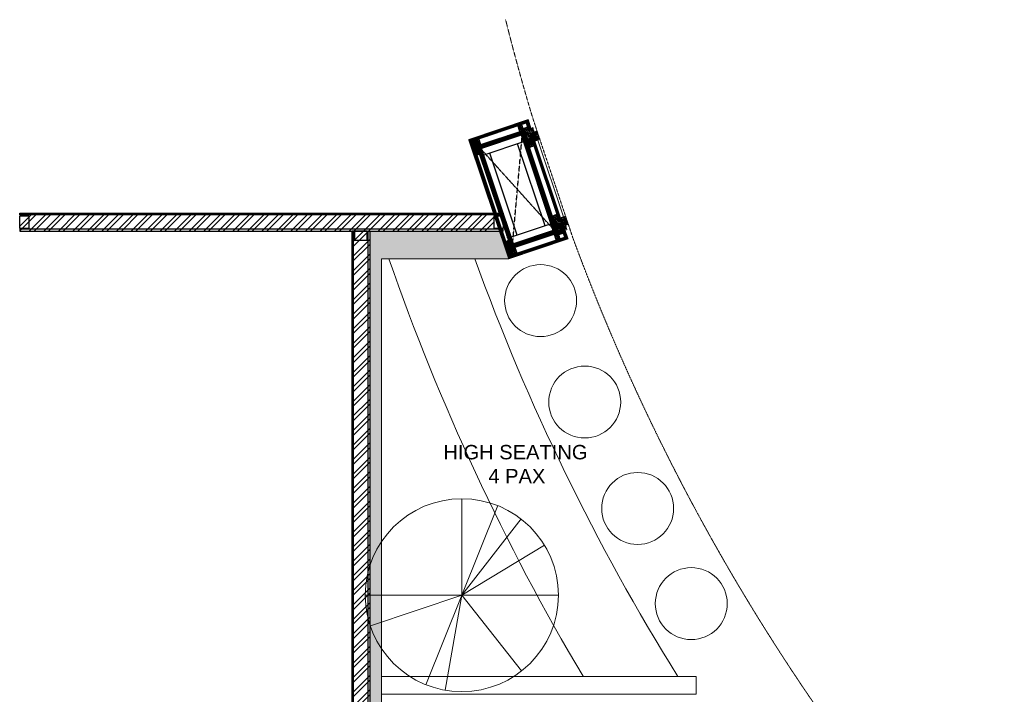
# Model space of a CAD drawing. Header units: millimetres. Extents: x 325 to 233617, y -9828 to 20555.
# Tile 20 of 45: x 115352 to 120826, y 16803 to 20555. Entities that reach past the tile are written whole.
import ezdxf

# ---------------------------------------------------------------- set-up
doc = ezdxf.new("R2010")
doc.units = ezdxf.units.MM
doc.header["$LTSCALE"] = 2.5
doc.linetypes.add('( Hidden )', pattern=[0.375, 0.25, -0.125])
doc.linetypes.add('DASHED', pattern=[19.05, 12.7, -6.35])
for name, color, linetype in [('1', 1, 'Continuous'), ('2', 2, 'Continuous'), ('250', 250, 'Continuous'), ('6', 7, 'Continuous'), ('PROPOSED M.S WORK', 150, 'Continuous')]:
    doc.layers.add(name, color=color, linetype=linetype)
for name, color, linetype, lineweight in [('8', 8, 'Continuous', 0), ('9', 9, 'Continuous', 0), ('A1-SS SHEET', 201, 'Continuous', 15), ('A1-WOOD', 11, 'Continuous', 15), ('ELEVATION 1', 143, 'Continuous', 18), ('ELEVATION 4', 157, 'Continuous', 9), ('ELEVATION 5', 156, 'Continuous', 5), ('FURNITURES', 30, 'Continuous', 15), ('HATCH LIGHT', 250, 'Continuous', 0), ('HATCH MEDIUM', 251, 'Continuous', 5), ('TEXT', 40, 'Continuous', 0), ('WALL', 132, 'Continuous', 25)]:
    doc.layers.add(name, color=color, linetype=linetype, lineweight=lineweight)
doc.styles.add('RG_3F_TITLE BLOCK_A1$0$A1 TBLOCK LBV$0$Style-arial', font='arial.ttf')
pattern_1 = [(45, (-21650.61, 0), (-40.411153, 40.411153), []), (45, (-21623.667, 0), (-40.411153, 40.411153), [])]
pattern_2 = [(45, (-133790.86, -88292.746), (-25.455844, 25.455844), [19.2, -124.8]), (45, (-133793.404, -88290.2), (-25.455844, 25.455844), [27.44684, -116.55316]), (45, (-133795.95, -88287.655), (-25.455844, 25.455844), [34.976716, -109.023284]), (45, (-133798.495, -88285.11), (-25.455844, 25.455844), [34.976716, -109.023284]), (45, (-133801.04, -88282.564), (-25.455844, 25.455844), [27.44684, -116.55316]), (45, (-133803.587, -88280.018), (-25.455844, 25.455844), [19.2, -124.8]), (45, (-133806.132, -88277.473), (-25.455844, 25.455844), [25.255542, -118.744458]), (45, (-133808.678, -88274.927), (-25.455844, 25.455844), [102.870124, -41.129876]), (45, (-133811.223, -88272.38), (-25.455844, 25.455844), [94.623284, -49.376716]), (45, (-133813.77, -88269.836), (-25.455844, 25.455844), [14.861146, -129.138854]), (45, (-133762.01, -88267.29), (-25.455844, 25.455844), [10.976716, -133.023284]), (45, (-133762.794, -88262.08), (-25.455844, 25.455844), [12.965612, -131.034388]), (45, (-133760.025, -88254.218), (-25.455844, 25.455844), [5.46142, -138.53858]), (45, (-133765.058, -88249.185), (-25.455844, 25.455844), [5.46142, -138.53858]), (45, (-133772.92, -88251.954), (-25.455844, 25.455844), [12.965612, -131.034388]), (45, (-133778.13, -88251.168), (-25.455844, 25.455844), [10.976716, -133.023284]), (45, (-133782.334, -88251.977), (-25.455844, 25.455844), [19.327907, -124.672093]), (45, (-133795.624, -88253.388), (-25.455844, 25.455844), [66.738854, -77.261146]), (45, (-133742.368, -88244.255), (-25.455844, 25.455844), [3.423284, -140.576716]), (45, (-133744.913, -88241.71), (-25.455844, 25.455844), [8.23338, -135.76662]), (45, (-133747.46, -88239.164), (-25.455844, 25.455844), [16.150356, -127.849644]), (45, (-133750.004, -88236.62), (-25.455844, 25.455844), [26.04657, -117.95343]), (45, (-133752.55, -88234.073), (-25.455844, 25.455844), [34.29341, -109.70659]), (45, (-133755.095, -88231.527), (-25.455844, 25.455844), [41.823284, -102.176716]), (45, (-133761.03, -88232.37), (-25.455844, 25.455844), [46.61655, -97.38345]), (45, (-133716.18, -88218.07), (-25.455844, 25.455844), [9.589904, -134.410096]), (45, (-133719.254, -88214.69), (-25.455844, 25.455844), [17.074453, -126.925547]), (45, (-133716.313, -88206.32), (-25.455844, 25.455844), [10.976716, -133.023284]), (45, (-133717.1, -88201.11), (-25.455844, 25.455844), [12.965612, -131.034388]), (45, (-133714.33, -88193.25), (-25.455844, 25.455844), [5.46142, -138.53858]), (45, (-133719.363, -88188.216), (-25.455844, 25.455844), [5.46142, -138.53858]), (45, (-133727.225, -88190.985), (-25.455844, 25.455844), [12.965612, -131.034388]), (45, (-133732.435, -88190.2), (-25.455844, 25.455844), [10.976716, -133.023284]), (52.125016, (-133773.763, -88260.377), (101.8233768, 101.8233758), [14.17878, -276.062497]), (52.125016, (-133781.633, -88263.156), (101.8233768, 101.8233758), [14.191722, -276.049556]), (52.125016, (-133790.01, -88266.442), (101.8233768, 101.8233758), [19.349418, -270.89186]), (52.125016, (-133788.274, -88259.614), (101.8233768, 101.8233758), [9.67471, -280.56657]), (52.125016, (-133754.247, -88259.529), (101.8233768, 101.8233758), [19.349418, -270.89186]), (52.125016, (-133753.626, -88252.912), (101.8233768, 101.8233758), [14.191722, -276.049556]), (52.125016, (-133756.164, -88250.356), (101.8233768, 101.8233758), [14.17878, -276.062497]), (52.125016, (-133728.068, -88199.408), (101.8233768, 101.8233758), [14.17878, -276.062497]), (52.125016, (-133735.938, -88202.187), (101.8233768, 101.8233758), [14.191722, -276.049556]), (52.125016, (-133744.315, -88205.473), (101.8233768, 101.8233758), [19.349418, -270.89186]), (52.125016, (-133748.432, -88206.196), (101.8233768, 101.8233758), [9.67471, -280.56657]), (52.125016, (-133697.945, -88202.378), (101.8233768, 101.8233758), [14.512064, -275.729214]), (52.125016, (-133709.4, -88211.287), (101.8233768, 101.8233758), [29.024128, -261.21715]), (52.125016, (-133707.181, -88202.616), (101.8233768, 101.8233758), [21.263437, -268.97784]), (52.125016, (-133708.551, -88198.56), (101.8233768, 101.8233758), [19.349418, -270.89186]), (52.125016, (-133707.93, -88191.943), (101.8233768, 101.8233758), [14.191722, -276.049556]), (52.125016, (-133710.468, -88189.387), (101.8233768, 101.8233758), [14.17878, -276.062497]), (217.874984, (-133750.004, -88236.618), (-101.8233758, -101.8233768), [14.17878, -276.062497]), (37.874984, (-133777.282, -88279.17), (101.8233758, 101.8233768), [19.349418, -270.89186]), (37.874984, (-133773.996, -88270.793), (101.8233758, 101.8233768), [14.191722, -276.049556]), (37.874984, (-133771.218, -88262.923), (101.8233758, 101.8233768), [14.17878, -276.062497]), (217.874984, (-133752.55, -88234.073), (-101.8233758, -101.8233768), [14.191722, -276.049556]), (217.874984, (-133755.095, -88231.527), (-101.8233758, -101.8233768), [19.349418, -270.89186]), (217.874984, (-133761.03, -88232.37), (-101.8233758, -101.8233768), [9.67471, -280.56657]), (37.874984, (-133803.26, -88259.327), (101.8233758, 101.8233768), [9.67471, -280.56657]), (217.874984, (-133717.037, -88224.015), (-101.8233758, -101.8233768), [29.024128, -261.21715]), (217.874984, (-133716.181, -88218.068), (-101.8233758, -101.8233768), [29.024128, -261.21715]), (217.874984, (-133719.254, -88214.69), (-101.8233758, -101.8233768), [21.263437, -268.97784]), (37.874984, (-133731.587, -88218.2), (101.8233758, 101.8233768), [19.349418, -270.89186]), (37.874984, (-133728.3, -88209.824), (101.8233758, 101.8233768), [14.191722, -276.049556]), (37.874984, (-133725.522, -88201.954), (101.8233758, 101.8233768), [14.17878, -276.062497]), (217.874984, (-133704.309, -88175.65), (-101.8233758, -101.8233768), [14.17878, -276.062497]), (217.874984, (-133706.854, -88173.104), (-101.8233758, -101.8233768), [14.191722, -276.049556]), (217.874984, (-133709.4, -88170.558), (-101.8233758, -101.8233768), [19.349418, -270.89186]), (217.874984, (-133711.946, -88168.012), (-101.8233758, -101.8233768), [14.512064, -275.729214]), (45, (-133761.915, -88252.33), (-25.455844, 25.455844), [5.46142, -138.53858]), (45, (-133763.212, -88251.03), (-25.455844, 25.455844), [5.46142, -138.53858]), (45, (-133716.22, -88191.36), (-25.455844, 25.455844), [5.46142, -138.53858]), (45, (-133717.516, -88190.062), (-25.455844, 25.455844), [5.46142, -138.53858]), (37.874984, (-133767.751, -88256.868), (101.8233758, 101.8233768), [7.393872, -282.847406]), (52.125016, (-133767.751, -88256.868), (101.8233768, 101.8233758), [7.393872, -282.847406]), (217.874984, (-133753.514, -88242.63), (-101.8233758, -101.8233768), [7.393872, -282.847406]), (52.125016, (-133758.053, -88248.467), (101.8233768, 101.8233758), [7.393872, -282.847406]), (37.874984, (-133722.056, -88195.899), (101.8233758, 101.8233768), [7.393872, -282.847406]), (52.125016, (-133722.056, -88195.899), (101.8233768, 101.8233758), [7.393872, -282.847406]), (217.874984, (-133707.818, -88181.661), (-101.8233758, -101.8233768), [7.393872, -282.847406]), (52.125016, (-133712.357, -88187.497), (101.8233768, 101.8233758), [7.393872, -282.847406])]
pattern_3 = [(90, (-264122.1607, 233636.0665), (-3.175, 2e-16), []), (135, (-264122.161, 233636.0665), (-6.34999567, -6.34999567), [4.49012806, -8.98025612])]
pattern_4 = [(135, (85579.499, -135167.25), (-10.00000027, -3e-15), [4.242641, -9.899495]), (153.434949, (85576.499, -135164.25), (-10.0000001, -3e-08), [4.472136, -17.888544]), (135, (85572.499, -135162.25), (-3e-15, 10.00000027), [1.414214, -12.727922]), (116.565051, (85571.499, -135161.25), (3e-08, 10.0000001), [4.472136, -17.888544]), (135, (85579.499, -135163.25), (-10.00000027, -3e-15), [4.242641, -9.899495]), (146.309932, (85577.499, -135167.25), (-10.00000007, 8e-08), [3.605551, -32.449961]), (146.309932, (85575.499, -135162.25), (-10.00000007, 8e-08), [3.605551, -32.449961]), (116.565051, (85573.499, -135167.25), (3e-08, 10.0000001), [4.472136, -17.888544]), (146.309932, (85577.499, -135157.25), (-10.00000007, 8e-08), [3.605551, -32.449961]), (146.309932, (85575.499, -135152.25), (-10.00000007, 8e-08), [3.605551, -32.449961])]
pattern_5 = [(45, (-117.4317, 31.781), (-2.245064, 2.245064), []), (45, (-115.1867, 31.781), (-2.245064, 2.245064), [1.5875, -0.79375])]

# ---------------------------------------------------------------- blocks, each defined once
blk = doc.blocks.new('*U|REF|REF|REF|REF|REF|REF82')
for points in [[(0, 0), (7713.3, 0), (7713.3, -10), (0, -10)], [(0, -100), (7713.3, -100), (7713.3, -90), (0, -90)]]:
    blk.add_lwpolyline(points, close=True)
at = {"color": 8}
for points in [[(0, -15), (50, -15), (50, -85), (0, -85)], [(7663.3, -15), (7713.3, -15), (7713.3, -85), (7663.3, -85)]]:
    blk.add_lwpolyline(points, close=True, dxfattribs=at)
blk = doc.blocks.new('*U97')
for points in [[(0, 0), (2688, 0), (2688, -10), (0, -10)], [(0, -100), (2688, -100), (2688, -90), (0, -90)]]:
    blk.add_lwpolyline(points, close=True)
at = {"color": 8}
for points in [[(0, -15), (50, -15), (50, -85), (0, -85)], [(2638, -15), (2688, -15), (2688, -85), (2638, -85)]]:
    blk.add_lwpolyline(points, close=True, dxfattribs=at)
blk = doc.blocks.new('MS-C1')
at = {"layer": 'PROPOSED M.S WORK', "lineweight": 5}
h = blk.add_hatch(dxfattribs=at)
h.set_pattern_fill('ANSI33', color=251, scale=0.5)
h.set_pattern_definition([(45, (-290, 65), (-2.24506, 2.24506), []), (45, (-287.755, 65), (-2.24506, 2.24506), [1.5875, -0.79375])])
edge = h.paths.add_edge_path()
edge.add_line((-240, 115), (-290, 115))
edge.add_line((-290, 115), (-290, 65))
edge.add_line((-290, 65), (-286.4, 66.8))
edge.add_arc((-287.5, 69), 2.5, 296.5651, 360)
edge.add_line((-285, 69), (-285, 110))
edge.add_line((-285, 110), (-244, 110))
edge.add_arc((-244, 112.5), 2.5, 270, 333.4349)
edge.add_line((-241.8, 111.4), (-240, 115))
h = blk.add_hatch(dxfattribs=at)
h.set_pattern_fill('ANSI33', color=251, scale=0.5)
h.set_pattern_definition([(45, (-117.4317, 4.781), (-2.245064, 2.245064), []), (45, (-115.1867, 4.781), (-2.245064, 2.245064), [1.5875, -0.79375])])
edge = h.paths.add_edge_path()
edge.add_line((240, 115), (290, 115))
edge.add_line((290, 115), (290, 65))
edge.add_line((290, 65), (286.4, 66.8))
edge.add_arc((287.5, 69), 2.5, 180, 243.4349, ccw=False)
edge.add_line((285, 69), (285, 110))
edge.add_line((285, 110), (244, 110))
edge.add_arc((244, 112.5), 2.5, 206.5651, 270, ccw=False)
edge.add_line((241.8, 111.4), (240, 115))
h = blk.add_hatch(dxfattribs=at)
h.set_pattern_fill('ANSI33', color=251, scale=0.5)
h.set_pattern_definition(pattern_5)
edge = h.paths.add_edge_path()
edge.add_line((-240, -138), (-290, -138))
edge.add_line((-290, -138), (-290, -88))
edge.add_line((-290, -88), (-286.4, -89.8))
edge.add_arc((-287.5, -92), 2.5, 0, 63.4349, ccw=False)
edge.add_line((-285, -92), (-285, -133))
edge.add_line((-285, -133), (-244, -133))
edge.add_arc((-244, -135.5), 2.5, 26.5651, 90, ccw=False)
edge.add_line((-241.8, -134.4), (-240, -138))
h = blk.add_hatch(dxfattribs=at)
h.set_pattern_fill('ANSI33', color=251, scale=0.5)
h.set_pattern_definition(pattern_5)
edge = h.paths.add_edge_path()
edge.add_line((240, -138), (290, -138))
edge.add_line((290, -138), (290, -88))
edge.add_line((290, -88), (286.4, -89.8))
edge.add_arc((287.5, -92), 2.5, 116.5651, 180)
edge.add_line((285, -92), (285, -133))
edge.add_line((285, -133), (244, -133))
edge.add_arc((244, -135.5), 2.5, 90, 153.4349)
edge.add_line((241.8, -134.4), (240, -138))
at = {"layer": 'PROPOSED M.S WORK', "linetype": 'DASHED', "ltscale": 0.02}
for p, q in [((-290, 115), (290, -138)), ((290, 115), (-290, -138))]:
    blk.add_line(p, q, dxfattribs=at)
at = {"layer": 'PROPOSED M.S WORK'}
for p, q in [((-285, -128), (-285, 105)), ((-280, -128), (-280, 105)), ((-240, -128), (-240, 105)), ((240, -128), (240, 105)), ((280, -128), (280, 105)), ((285, -128), (285, 105))]:
    blk.add_line(p, q, dxfattribs=at)
for points in [[(-240, 115), (-290, 115), (-290, 65), (-286.4, 66.8, 0.284079), (-285, 69), (-285, 110), (-244, 110, 0.284079), (-241.8, 111.4), (-240, 115)], [(240, 115), (290, 115), (290, 65), (286.4, 66.8, -0.284079), (285, 69), (285, 110), (244, 110, -0.284079), (241.8, 111.4), (240, 115)], [(-240, -138), (-290, -138), (-290, -88), (-286.4, -89.8, -0.284079), (-285, -92), (-285, -133), (-244, -133, -0.284079), (-241.8, -134.4), (-240, -138)], [(240, -138), (290, -138), (290, -88), (286.4, -89.8, 0.284079), (285, -92), (285, -133), (244, -133, 0.284079), (241.8, -134.4), (240, -138)]]:
    blk.add_lwpolyline(points, format="xyb", dxfattribs=at)
blk.add_lwpolyline([(-290, 115), (290, 115), (290, -138), (-290, -138)], close=True, dxfattribs=at)
for points in [[(-285, 110), (285, 110)], [(-285, 105), (285, 105)], [(-240, 70), (240, 70)], [(-240, -93), (240, -93)], [(-285, -128), (285, -128)], [(-285, -133), (285, -133)]]:
    blk.add_lwpolyline(points, dxfattribs=at)
blk = doc.blocks.new('A$C47C848D8')
at = {"layer": '2', "lineweight": 5}
h = blk.add_hatch(color=40, dxfattribs=at)
h.dxf.hatch_style = 1
h.paths.add_polyline_path([(-225, -174.7), (225, -174.7), (225, -176.2), (-225, -176.2)])
at = {"layer": '250', "lineweight": 5}
h = blk.add_hatch(dxfattribs=at)
h.set_pattern_fill('DOLMIT', color=256, scale=0.5, angle=90)
h.set_pattern_definition(pattern_3)
h.paths.add_polyline_path([(334, -162.7), (346, -162.7), (346, 165.3), (334, 165.3)])
h.paths.add_polyline_path([(-334, 153.3), (334, 153.3), (334, 165.3), (-334, 165.3)])
h.paths.add_polyline_path([(-334, -162.7), (-346, -162.7), (-346, 165.3), (-334, 165.3)])
h.paths.add_polyline_path([(-312, -137.5), (-300, -137.5), (-300, -162.7), (-312, -162.7)])
h.paths.add_polyline_path([(-300, -162.7), (-346, -162.7), (-346, -174.7), (-300, -174.7)])
h.paths.add_polyline_path([(300, -162.7), (346, -162.7), (346, -174.7), (300, -174.7)])
h.paths.add_polyline_path([(312, -137.5), (300, -137.5), (300, -162.7), (312, -162.7)])
h.paths.add_polyline_path([(334, 139.5), (252, 139.5), (252, 153.3), (334, 153.3)])
h.paths.add_polyline_path([(-334, 139.5), (-252, 139.5), (-252, 153.3), (-334, 153.3)])
h = blk.add_hatch(dxfattribs=at)
h.set_pattern_fill('DOLMIT', color=256, scale=0.5, angle=90)
h.set_pattern_definition(pattern_3)
h.paths.add_polyline_path([(-290, -125.5), (290, -125.5), (290, -137.5), (-290, -137.5)])
h.paths.add_polyline_path([(-302, 139.5), (-290, 139.5), (-290, -137.5), (-302, -137.5)])
h.paths.add_polyline_path([(290, -137.5), (302, -137.5), (302, 139.5), (290, 139.5)])
h.paths.add_polyline_path([(-290, 139.5), (290, 139.5), (290, 127.5), (-290, 127.5)])
h = blk.add_hatch(dxfattribs=at)
h.set_pattern_fill('DOLMIT', color=256, scale=0.5, angle=90)
h.set_pattern_definition(pattern_3)
h.paths.add_polyline_path([(225, -162.7), (-225, -162.7), (-225, -174.7), (225, -174.7)])
at = {"layer": '8', "lineweight": 5}
h = blk.add_hatch(dxfattribs=at)
h.set_pattern_fill('PGRAIN', color=256, scale=1.2, angle=45, style=0)
h.set_pattern_definition(pattern_2)
h.paths.add_polyline_path([(-300, -137.5), (-225, -137.5), (-225, -205.7), (-275, -205.7), (-275, -191.2), (-300, -191.2)])
h = blk.add_hatch(dxfattribs=at)
h.set_pattern_fill('PGRAIN', color=256, scale=1.2, angle=45, style=0)
h.set_pattern_definition(pattern_2)
h.paths.add_polyline_path([(300, -137.5), (225, -137.5), (225, -205.7), (275, -205.7), (275, -191.2), (300, -191.2)])
at = {"layer": '9', "lineweight": 5}
h = blk.add_hatch(dxfattribs=at)
h.set_pattern_fill('CSWOOD2', color=256, angle=90)
h.set_pattern_definition(pattern_4)
h.paths.add_polyline_path([(-302, 114.5), (-334, 114.5), (-334, 139.5), (-302, 139.5)])
h = blk.add_hatch(dxfattribs=at)
h.set_pattern_fill('CSWOOD2', color=256, angle=90)
h.set_pattern_definition(pattern_4)
h.paths.add_polyline_path([(302, 114.5), (334, 114.5), (334, 139.5), (302, 139.5)])
h = blk.add_hatch(dxfattribs=at)
h.set_pattern_fill('CSWOOD2', color=256, angle=90)
h.set_pattern_definition(pattern_4)
h.paths.add_polyline_path([(-302, -112.5), (-334, -112.5), (-334, -137.5), (-302, -137.5)])
h = blk.add_hatch(dxfattribs=at)
h.set_pattern_fill('CSWOOD2', color=256, angle=90)
h.set_pattern_definition([(135, (85684.999, -135192.363), (-10.00000027, -3e-15), [4.242641, -9.899495]), (153.434949, (85681.999, -135189.3632), (-10.0000001, -3e-08), [4.472136, -17.888544]), (135, (85677.999, -135187.363), (-3e-15, 10.00000027), [1.414214, -12.727922]), (116.565051, (85676.999, -135186.3632), (3e-08, 10.0000001), [4.472136, -17.888544]), (135, (85684.999, -135188.363), (-10.00000027, -3e-15), [4.242641, -9.899495]), (146.309932, (85682.999, -135192.363), (-10.00000007, 8e-08), [3.605551, -32.449961]), (146.309932, (85680.999, -135187.363), (-10.00000007, 8e-08), [3.605551, -32.449961]), (116.565051, (85678.999, -135192.3632), (3e-08, 10.0000001), [4.472136, -17.888544]), (146.309932, (85682.999, -135182.363), (-10.00000007, 8e-08), [3.605551, -32.449961]), (146.309932, (85680.999, -135177.363), (-10.00000007, 8e-08), [3.605551, -32.449961])])
h.paths.add_polyline_path([(-200, -137.5), (-225, -137.5), (-225, -162.7), (-200, -162.7)])
h = blk.add_hatch(dxfattribs=at)
h.set_pattern_fill('CSWOOD2', color=256, angle=90)
h.set_pattern_definition([(135, (86109.999, -135192.363), (-10.00000027, -3e-15), [4.242641, -9.899495]), (153.434949, (86106.999, -135189.3632), (-10.0000001, -3e-08), [4.472136, -17.888544]), (135, (86102.999, -135187.363), (-3e-15, 10.00000027), [1.414214, -12.727922]), (116.565051, (86101.999, -135186.3632), (3e-08, 10.0000001), [4.472136, -17.888544]), (135, (86109.999, -135188.363), (-10.00000027, -3e-15), [4.242641, -9.899495]), (146.309932, (86107.999, -135192.363), (-10.00000007, 8e-08), [3.605551, -32.449961]), (146.309932, (86105.999, -135187.363), (-10.00000007, 8e-08), [3.605551, -32.449961]), (116.565051, (86103.999, -135192.3632), (3e-08, 10.0000001), [4.472136, -17.888544]), (146.309932, (86107.999, -135182.363), (-10.00000007, 8e-08), [3.605551, -32.449961]), (146.309932, (86105.999, -135177.363), (-10.00000007, 8e-08), [3.605551, -32.449961])])
h.paths.add_polyline_path([(225, -137.5), (200, -137.5), (200, -162.7), (225, -162.7)])
h = blk.add_hatch(dxfattribs=at)
h.set_pattern_fill('CSWOOD2', color=256, angle=90)
h.set_pattern_definition(pattern_4)
h.paths.add_polyline_path([(302, -112.5), (334, -112.5), (334, -137.5), (302, -137.5)])
at = {"layer": '1', "lineweight": 5}
for points in [[(-334, -162.7), (-346, -162.7), (-346, 165.3), (-334, 165.3)], [(-334, 153.3), (334, 153.3), (334, 165.3), (-334, 165.3)], [(334, -162.7), (346, -162.7), (346, 165.3), (334, 165.3)], [(-334, 139.5), (-252, 139.5), (-252, 153.3), (-334, 153.3)], [(-302, 139.5), (-290, 139.5), (-290, -137.5), (-302, -137.5)], [(-290, 139.5), (290, 139.5), (290, 127.5), (-290, 127.5)], [(334, 139.5), (252, 139.5), (252, 153.3), (334, 153.3)], [(290, -137.5), (302, -137.5), (302, 139.5), (290, 139.5)], [(-300, -162.7), (-346, -162.7), (-346, -174.7), (-300, -174.7)], [(-312, -137.5), (-300, -137.5), (-300, -162.7), (-312, -162.7)], [(-290, -125.5), (290, -125.5), (290, -137.5), (-290, -137.5)], [(225, -162.7), (-225, -162.7), (-225, -174.7), (225, -174.7)], [(312, -137.5), (300, -137.5), (300, -162.7), (312, -162.7)], [(300, -162.7), (346, -162.7), (346, -174.7), (300, -174.7)]]:
    blk.add_lwpolyline(points, close=True, dxfattribs=at)
at = {"layer": '2', "color": 40, "lineweight": 5}
blk.add_lwpolyline([(-225, -174.7), (225, -174.7), (225, -176.2), (-225, -176.2)], close=True, dxfattribs=at)
at = {"layer": '6', "linetype": 'ByBlock', "lineweight": 5, "const_width": 1}
for points in [[(-225, -137.5), (-300, -137.5), (-300, -191.2), (-275, -191.2), (-275, -205.7), (-225, -205.7)], [(225, -137.5), (300, -137.5), (300, -191.2), (275, -191.2), (275, -205.7), (225, -205.7)]]:
    blk.add_lwpolyline(points, close=True, dxfattribs=at)
at = {"layer": '6', "lineweight": 5}
blk.add_lwpolyline([(-225, -176.2), (225, -176.2), (225, -194.2), (-225, -194.2)], close=True, dxfattribs=at)
at = {"layer": 'A1-SS SHEET', "color": 8, "lineweight": 5}
blk.add_lwpolyline([(346, -174.7), (300, -174.7), (300, -178.7), (346, -178.7)], close=True, dxfattribs=at)
at = {"layer": 'A1-WOOD', "lineweight": 5}
for points in [[(-302, 114.5), (-334, 114.5), (-334, 139.5), (-302, 139.5)], [(302, 114.5), (334, 114.5), (334, 139.5), (302, 139.5)], [(-302, -137.5), (-334, -137.5), (-334, -112.5), (-302, -112.5)], [(-225, -137.5), (-200, -137.5), (-200, -162.7), (-225, -162.7)], [(200, -162.7), (225, -162.7), (225, -137.5), (200, -137.5)], [(302, -137.5), (334, -137.5), (334, -112.5), (302, -112.5)]]:
    blk.add_lwpolyline(points, close=True, dxfattribs=at)
at = {"layer": 'ELEVATION 5', "color": 8, "lineweight": 5}
for points in [[(-350, -178.7), (-346, -178.7), (-346, 169.3), (-350, 169.3)], [(-346, 169.3), (346, 169.3), (346, 165.3), (-346, 165.3)], [(346, 169.3), (350, 169.3), (350, -178.7), (346, -178.7)], [(-300, -174.7), (-346, -174.7), (-346, -178.7), (-300, -178.7)]]:
    blk.add_lwpolyline(points, close=True, dxfattribs=at)
at = {"lineweight": 5}
blk.add_blockref('MS-C1', (0, 12.5), dxfattribs=at)
blk = doc.blocks.new('t')
for p, q in [((119721.4, -21429.1), (119721.4, -20655.6)), ((119721.4, -21429.1), (120009.1, -20711.1)), ((119721.4, -21429.1), (120195.6, -20818)), ((119721.4, -21429.1), (120383.6, -21029.3)), ((118947.9, -21429.1), (120494.9, -21429.1)), ((119721.4, -21429.1), (118988.2, -21675.7)), ((119721.4, -21429.1), (119433.7, -22147.2)), ((119721.4, -21429.1), (119586.6, -22190.8)), ((119721.4, -21429.1), (120200.7, -22036.3))]:
    blk.add_line(p, q)
blk.add_circle((119721.4, -21429.1), 773.5)

msp = doc.modelspace()

# ---------------------------------------------------------------- hatches: boundary and pattern name
at = {"layer": 'HATCH LIGHT'}
h = msp.add_hatch(dxfattribs=at)
h.set_pattern_fill('ANSI32', color=256, scale=6)
h.set_pattern_definition(pattern_1)
h.paths.add_polyline_path([(117990, 19379), (117990, 19479), (115352.5, 19479), (115352.5, 19379)])
h = msp.add_hatch(dxfattribs=at)
h.set_pattern_fill('ANSI32', color=256, scale=6)
h.set_pattern_definition(pattern_1)
h.paths.add_polyline_path([(117298.8, 19379), (117198.8, 19379), (117198.8, 11665.7), (117298.8, 11665.7)])
h = msp.add_hatch(dxfattribs=at)
h.set_pattern_fill('ANSI36', color=256, scale=7)
h.set_pattern_definition([(45, (-21650.608, 0), (11.786586, 43.2174826), [55.5625, -11.1125, 0, -11.1125])])
h.paths.add_polyline_path([(117363.8, 19225.2), (118070.8, 19225.2), (118069.6, 19228.9), (118019.4, 19379), (117298.8, 19379), (117298.8, 11665.7), (117698.8, 11665.7), (117698.8, 10865.7), (117763.8, 10865.7), (117763.8, 11730.7), (117363.8, 11730.7)])

# ---------------------------------------------------------------- linework, layer by layer
at = {"layer": 'ELEVATION 1'}
for p, q in [((118070.8, 19225.2), (118019.4, 19379)), ((117363.8, 11730.7), (117363.8, 19225.2)), ((118070.8, 19225.2), (117363.8, 19225.2))]:
    msp.add_line(p, q, dxfattribs=at)
at = {"layer": 'ELEVATION 4'}
for centre in [(118248.2, 18992.5), (118493.3, 18428.4), (118787.7, 17836.5), (119085.7, 17307.2)]:
    msp.add_circle(centre, 200, dxfattribs=at)
at = {"layer": 'FURNITURES'}
for p, q in [((117363.8, 16902.7), (119113.3, 16902.7)), ((119113.3, 16802.7), (119113.3, 16902.7)), ((117363.8, 16802.7), (119113.3, 16802.7))]:
    msp.add_line(p, q, dxfattribs=at)
for radius, start, end in [(12797, 199.17632, 210.6612), (12347, 199.90417, 211.90731)]:
    msp.add_arc((129491.8, 23428.7), radius, start, end, dxfattribs=at)
at = {"layer": 'HATCH MEDIUM', "linetype": '( Hidden )'}
msp.add_lwpolyline([(118053.7, 20555, 0.012104), (118204.4, 20008), (118426.5, 19344.1, 0.171223), (123402.6, 13338.1), (124013.5, 12996.4, 0.03154), (125364.3, 12398.1)], format="xyb", dxfattribs=at)

# ---------------------------------------------------------------- block references
at = {"rotation": 108.4990962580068}
msp.add_blockref('A$C47C848D8', (118120.3, 19610.8), dxfattribs=at)
at = {"layer": 'HATCH MEDIUM', "xscale": 0.6936824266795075, "yscale": 0.6936824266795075, "zscale": 0.6936824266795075}
msp.add_blockref('t', (34761.7, 32219.1), dxfattribs=at)
at = {"layer": 'WALL'}
msp.add_blockref('*U97', (115352.5, 19479), dxfattribs=at)
at = {"layer": 'WALL', "xscale": -1, "rotation": 90}
msp.add_blockref('*U|REF|REF|REF|REF|REF|REF82', (117198.8, 19379), dxfattribs=at)

# ---------------------------------------------------------------- texts
at = {"layer": 'TEXT', "insert": (117463.4, 18189.7), "char_height": 80, "width": 1274.194, "attachment_point": 1, "style": 'RG_3F_TITLE BLOCK_A1$0$A1 TBLOCK LBV$0$Style-arial'}
msp.add_mtext('{\\W7.875743; }HIGH SEATING\\P{\\fArial|b0|i0|c178|p39;\\W7.46379;  \\W1; 4} PAX', dxfattribs=at)

doc.saveas('drawing.dxf')
